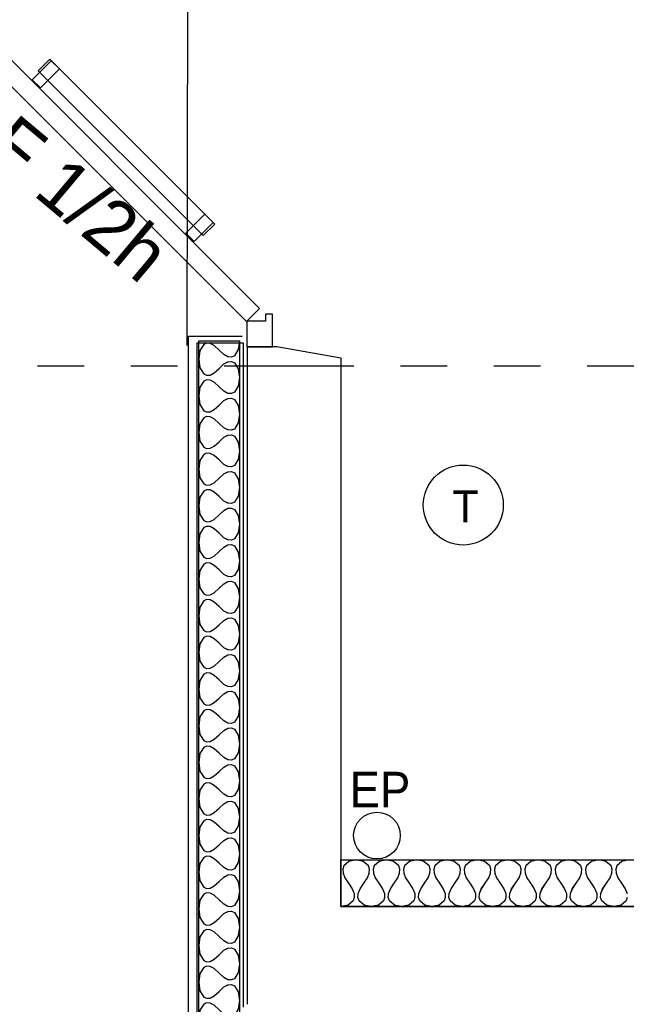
# Model space of a CAD drawing. Header units: millimetres. Extents: x -15 to 127, y -65 to 67.
# Tile 203 of 256: x 4.83 to 6.13, y 22.19 to 24.3. Entities that reach past the tile are written whole.
import ezdxf

# ---------------------------------------------------------------- set-up
doc = ezdxf.new("R2010")
doc.units = ezdxf.units.MM
doc.header["$MEASUREMENT"] = 0
doc.linetypes.add('PC_DASH_1', pattern=[0.638889, 0.277778, -0.083333, 0.055556, -0.083333, 0.055556, -0.083333])
doc.layers.add('Cfa', color=1, linetype='Continuous')
doc.layers.add('structure rdc', color=7, linetype='Continuous')
doc.styles.get("Standard").update_dxf_attribs({"font": 'BKANT.TTF'})

# ---------------------------------------------------------------- blocks, each defined once
blk = doc.blocks.new('QCONJ')
blk.add_circle((0.0061, 0.2378), 0.25)
blk.add_text('T', height=0.2).set_placement((-0.0616, 0.1292))
blk = doc.blocks.new('PD_8878')
at = {"layer": 'structure rdc', "color": 0}
for points in [[(5.3188, -22.6915), (5.3188, -24.1788), (5.2314, -24.1788), (5.2314, -22.6915), (5.3188, -22.6915)], [(5.3188, -22.6915), (5.316, -22.7101), (5.3078, -22.7233), (5.3017, -22.7261), (5.2942, -22.7254), (5.2853, -22.7207), (5.2751, -22.7112), (5.2648, -22.7017), (5.2559, -22.6969), (5.2484, -22.6963), (5.2423, -22.6991), (5.2341, -22.7122), (5.2314, -22.7308), (5.2341, -22.7494), (5.2423, -22.7625), (5.2484, -22.7653), (5.2559, -22.7647), (5.2648, -22.76), (5.2751, -22.7505), (5.2853, -22.7409), (5.2942, -22.7362), (5.3017, -22.7356), (5.3078, -22.7384), (5.316, -22.7515), (5.3188, -22.7701), (5.316, -22.7887), (5.3078, -22.8018), (5.3017, -22.8046), (5.2942, -22.804), (5.2853, -22.7992), (5.2751, -22.7897), (5.2648, -22.7802), (5.2559, -22.7755), (5.2484, -22.7748), (5.2423, -22.7776), (5.2341, -22.7908), (5.2314, -22.8094), (5.2341, -22.828), (5.2423, -22.8411), (5.2484, -22.8439), (5.2559, -22.8433), (5.2648, -22.8385), (5.2751, -22.829), (5.2853, -22.8195), (5.2942, -22.8147), (5.3017, -22.8141), (5.3078, -22.8169), (5.316, -22.83), (5.3188, -22.8486), (5.316, -22.8672), (5.3078, -22.8804), (5.3017, -22.8832), (5.2942, -22.8825), (5.2853, -22.8778), (5.2751, -22.8683), (5.2648, -22.8588), (5.2559, -22.854), (5.2484, -22.8534), (5.2423, -22.8562), (5.2341, -22.8693), (5.2314, -22.8879), (5.2341, -22.9065), (5.2423, -22.9196), (5.2484, -22.9224), (5.2559, -22.9218), (5.2648, -22.9171), (5.2751, -22.9076), (5.2853, -22.898), (5.2942, -22.8933), (5.3017, -22.8927), (5.3078, -22.8955), (5.316, -22.9086), (5.3188, -22.9272), (5.316, -22.9458), (5.3078, -22.9589), (5.3017, -22.9617), (5.2942, -22.9611), (5.2853, -22.9564), (5.2751, -22.9468), (5.2648, -22.9373), (5.2559, -22.9326), (5.2484, -22.9319), (5.2423, -22.9347), (5.2341, -22.9479), (5.2314, -22.9665), (5.2341, -22.9851), (5.2423, -22.9982), (5.2484, -23.001), (5.2559, -23.0004), (5.2648, -22.9956), (5.2751, -22.9861), (5.2853, -22.9766), (5.2942, -22.9719), (5.3017, -22.9712), (5.3078, -22.974), (5.316, -22.9871), (5.3188, -23.0057), (5.316, -23.0243), (5.3078, -23.0375), (5.3017, -23.0403), (5.2942, -23.0396), (5.2853, -23.0349), (5.2751, -23.0254), (5.2648, -23.0159), (5.2559, -23.0111), (5.2484, -23.0105), (5.2423, -23.0133), (5.2341, -23.0264), (5.2314, -23.045), (5.2341, -23.0636), (5.2423, -23.0767), (5.2484, -23.0795), (5.2559, -23.0789), (5.2648, -23.0742), (5.2751, -23.0647), (5.2853, -23.0551), (5.2942, -23.0504), (5.3017, -23.0498), (5.3078, -23.0526), (5.316, -23.0657), (5.3188, -23.0843), (5.316, -23.1029), (5.3078, -23.116), (5.3017, -23.1188), (5.2942, -23.1182), (5.2853, -23.1135), (5.2751, -23.1039), (5.2648, -23.0944), (5.2559, -23.0897), (5.2484, -23.0891), (5.2423, -23.0918), (5.2341, -23.105), (5.2314, -23.1236), (5.2341, -23.1422), (5.2423, -23.1553), (5.2484, -23.1581), (5.2559, -23.1575), (5.2648, -23.1527), (5.2751, -23.1432), (5.2853, -23.1337), (5.2942, -23.129), (5.3017, -23.1283), (5.3078, -23.1311), (5.316, -23.1442), (5.3188, -23.1628), (5.316, -23.1814), (5.3078, -23.1946), (5.3017, -23.1974), (5.2942, -23.1967), (5.2853, -23.192), (5.2751, -23.1825), (5.2648, -23.173), (5.2559, -23.1682), (5.2484, -23.1676), (5.2423, -23.1704), (5.2341, -23.1835), (5.2314, -23.2021), (5.2341, -23.2207), (5.2423, -23.2338), (5.2484, -23.2366), (5.2559, -23.236), (5.2648, -23.2313), (5.2751, -23.2218), (5.2853, -23.2122), (5.2942, -23.2075), (5.3017, -23.2069), (5.3078, -23.2097), (5.316, -23.2228), (5.3188, -23.2414), (5.316, -23.26), (5.3078, -23.2731), (5.3017, -23.2759), (5.2942, -23.2753), (5.2853, -23.2706), (5.2751, -23.261), (5.2648, -23.2515), (5.2559, -23.2468), (5.2484, -23.2462), (5.2423, -23.249), (5.2341, -23.2621), (5.2314, -23.2807), (5.2341, -23.2993), (5.2423, -23.3124), (5.2484, -23.3152), (5.2559, -23.3146), (5.2648, -23.3098), (5.2751, -23.3003), (5.2853, -23.2908), (5.2942, -23.2861), (5.3017, -23.2854), (5.3078, -23.2882), (5.316, -23.3014), (5.3188, -23.32), (5.316, -23.3386), (5.3078, -23.3517), (5.3017, -23.3545), (5.2942, -23.3538), (5.2853, -23.3491), (5.2751, -23.3396), (5.2648, -23.3301), (5.2559, -23.3253), (5.2484, -23.3247), (5.2423, -23.3275), (5.2341, -23.3406), (5.2314, -23.3592), (5.2341, -23.3778), (5.2423, -23.391), (5.2484, -23.3937), (5.2559, -23.3931), (5.2648, -23.3884), (5.2751, -23.3789), (5.2853, -23.3693), (5.2942, -23.3646), (5.3017, -23.364), (5.3078, -23.3668), (5.316, -23.3799), (5.3188, -23.3985), (5.316, -23.4171), (5.3078, -23.4302), (5.3017, -23.433), (5.2942, -23.4324), (5.2853, -23.4277), (5.2751, -23.4181), (5.2648, -23.4086), (5.2559, -23.4039), (5.2484, -23.4033), (5.2423, -23.4061), (5.2341, -23.4192), (5.2314, -23.4378), (5.2341, -23.4564), (5.2423, -23.4695), (5.2484, -23.4723), (5.2559, -23.4717), (5.2648, -23.4669), (5.2751, -23.4574), (5.2853, -23.4479), (5.2942, -23.4432), (5.3017, -23.4425), (5.3078, -23.4453), (5.316, -23.4585), (5.3188, -23.4771), (5.316, -23.4957), (5.3078, -23.5088), (5.3017, -23.5116), (5.2942, -23.511), (5.2853, -23.5062), (5.2751, -23.4967), (5.2648, -23.4872), (5.2559, -23.4824), (5.2484, -23.4818), (5.2423, -23.4846), (5.2341, -23.4977), (5.2314, -23.5163), (5.2341, -23.5349), (5.2423, -23.5481), (5.2484, -23.5509), (5.2559, -23.5502), (5.2648, -23.5455), (5.2751, -23.536), (5.2853, -23.5264), (5.2942, -23.5217), (5.3017, -23.5211), (5.3078, -23.5239), (5.316, -23.537), (5.3188, -23.5556), (5.316, -23.5742), (5.3078, -23.5873), (5.3017, -23.5901), (5.2942, -23.5895), (5.2853, -23.5848), (5.2751, -23.5752), (5.2648, -23.5657), (5.2559, -23.561), (5.2484, -23.5604), (5.2423, -23.5632), (5.2341, -23.5763), (5.2314, -23.5949), (5.2341, -23.6135), (5.2423, -23.6266), (5.2484, -23.6294), (5.2559, -23.6288), (5.2648, -23.624), (5.2751, -23.6145), (5.2853, -23.605), (5.2942, -23.6003), (5.3017, -23.5996), (5.3078, -23.6024), (5.316, -23.6156), (5.3188, -23.6342), (5.316, -23.6528), (5.3078, -23.6659), (5.3017, -23.6687), (5.2942, -23.6681), (5.2853, -23.6633), (5.2751, -23.6538), (5.2648, -23.6443), (5.2559, -23.6395), (5.2484, -23.6389), (5.2423, -23.6417), (5.2341, -23.6548), (5.2314, -23.6734), (5.2341, -23.692), (5.2423, -23.7052), (5.2484, -23.708), (5.2559, -23.7073), (5.2648, -23.7026), (5.2751, -23.6931), (5.2853, -23.6836), (5.2942, -23.6788), (5.3017, -23.6782), (5.3078, -23.681), (5.316, -23.6941), (5.3188, -23.7127), (5.316, -23.7313), (5.3078, -23.7444), (5.3017, -23.7472), (5.2942, -23.7466), (5.2853, -23.7419), (5.2751, -23.7324), (5.2648, -23.7228), (5.2559, -23.7181), (5.2484, -23.7175), (5.2423, -23.7203), (5.2341, -23.7334), (5.2314, -23.752), (5.2341, -23.7706), (5.2423, -23.7837), (5.2484, -23.7865), (5.2559, -23.7859), (5.2648, -23.7812), (5.2751, -23.7716), (5.2853, -23.7621), (5.2942, -23.7574), (5.3017, -23.7567), (5.3078, -23.7595), (5.316, -23.7727), (5.3188, -23.7913), (5.316, -23.8099), (5.3078, -23.823), (5.3017, -23.8258), (5.2942, -23.8252), (5.2853, -23.8204), (5.2751, -23.8109), (5.2648, -23.8014), (5.2559, -23.7966), (5.2484, -23.796), (5.2423, -23.7988), (5.2341, -23.8119), (5.2314, -23.8305), (5.2341, -23.8491), (5.2423, -23.8623), (5.2484, -23.8651), (5.2559, -23.8644), (5.2648, -23.8597), (5.2751, -23.8502), (5.2853, -23.8407), (5.2942, -23.8359), (5.3017, -23.8353), (5.3078, -23.8381), (5.316, -23.8512), (5.3188, -23.8698), (5.316, -23.8884), (5.3078, -23.9015), (5.3017, -23.9043), (5.2942, -23.9037), (5.2853, -23.899), (5.2751, -23.8895), (5.2648, -23.8799), (5.2559, -23.8752), (5.2484, -23.8746), (5.2423, -23.8774), (5.2341, -23.8905), (5.2314, -23.9091), (5.2341, -23.9277), (5.2423, -23.9408), (5.2484, -23.9436), (5.2559, -23.943), (5.2648, -23.9383), (5.2751, -23.9287), (5.2853, -23.9192), (5.2942, -23.9145), (5.3017, -23.9138), (5.3078, -23.9166), (5.316, -23.9298), (5.3188, -23.9484), (5.316, -23.967), (5.3078, -23.9801), (5.3017, -23.9829), (5.2942, -23.9823), (5.2853, -23.9775), (5.2751, -23.968), (5.2648, -23.9585), (5.2559, -23.9538), (5.2484, -23.9531), (5.2423, -23.9559), (5.2341, -23.969), (5.2314, -23.9876), (5.2341, -24.0062), (5.2423, -24.0194), (5.2484, -24.0222), (5.2559, -24.0215), (5.2648, -24.0168), (5.2751, -24.0073), (5.2853, -23.9978), (5.2942, -23.993), (5.3017, -23.9924), (5.3078, -23.9952), (5.316, -24.0083), (5.3188, -24.0269), (5.316, -24.0455), (5.3078, -24.0586), (5.3017, -24.0614), (5.2942, -24.0608), (5.2853, -24.0561), (5.2751, -24.0466), (5.2648, -24.037), (5.2559, -24.0323), (5.2484, -24.0317), (5.2423, -24.0345), (5.2341, -24.0476), (5.2314, -24.0662), (5.2341, -24.0848), (5.2423, -24.0979), (5.2484, -24.1007), (5.2559, -24.1001), (5.2648, -24.0954), (5.2751, -24.0858), (5.2853, -24.0763), (5.2942, -24.0716), (5.3017, -24.071), (5.3078, -24.0738), (5.316, -24.0869), (5.3188, -24.1055), (5.316, -24.1241), (5.3078, -24.1372), (5.3017, -24.14), (5.2942, -24.1394), (5.2853, -24.1346), (5.2751, -24.1251), (5.2648, -24.1156), (5.2559, -24.1109), (5.2484, -24.1102), (5.2423, -24.113), (5.2341, -24.1261), (5.2314, -24.1447), (5.2341, -24.1633), (5.2423, -24.1765), (5.2484, -24.1793), (5.2559, -24.1786), (5.2648, -24.1739), (5.2751, -24.1644), (5.2853, -24.1549), (5.2942, -24.1501), (5.3017, -24.1495), (5.3078, -24.1523), (5.316, -24.1654), (5.3188, -24.184), (5.316, -24.2026), (5.3078, -24.2157), (5.3017, -24.2185), (5.2942, -24.2179), (5.2853, -24.2132), (5.2751, -24.2037), (5.2423, -24.1694), (5.2375, -24.1667), (5.2341, -24.1672), (5.2314, -24.1788)]]:
    blk.add_lwpolyline(points, dxfattribs=at)
blk = doc.blocks.new('PD_9333')
at = {"layer": 'structure rdc', "color": 0}
for points in [[(4.6971, -22.0138), (4.7254, -21.9856), (5.3618, -22.622), (5.3335, -22.6502), (4.6971, -22.0138)], [(5.3344, -22.7045), (5.3894, -22.7045), (5.3894, -22.6345), (5.3744, -22.6345), (5.3744, -22.6495), (5.3344, -22.6495), (5.3344, -22.7045)]]:
    blk.add_lwpolyline(points, dxfattribs=at)
blk.add_arc((5.3344, -22.6495), 0.9, 90, 135.0713, dxfattribs=at)
blk = doc.blocks.new('PD_9360')
at = {"layer": 'structure rdc', "color": 0}
for points in [[(12.4914, -23.9041), (5.5362, -23.9041), (5.5362, -23.8041), (12.4914, -23.8041), (12.4914, -23.9041)], [(6.1537, -23.8041), (6.1383, -23.8072), (6.1275, -23.8166), (6.1251, -23.8236), (6.1257, -23.8322), (6.1296, -23.8423), (6.1375, -23.8541), (6.1453, -23.8658), (6.1493, -23.8759)], [(6.1498, -23.8845), (6.1475, -23.8916), (6.1366, -23.9009), (6.1212, -23.9041), (6.1058, -23.9009), (6.095, -23.8916), (6.0926, -23.8845), (6.0932, -23.8759), (6.0971, -23.8658), (6.105, -23.8541), (6.1128, -23.8423), (6.1168, -23.8322), (6.1173, -23.8236), (6.115, -23.8166), (6.1041, -23.8072), (6.0887, -23.8041), (6.0733, -23.8072), (6.0625, -23.8166), (6.0601, -23.8236), (6.0607, -23.8322), (6.0646, -23.8423), (6.0725, -23.8541), (6.0803, -23.8658), (6.0843, -23.8759), (6.0848, -23.8845), (6.0825, -23.8916), (6.0716, -23.9009), (6.0562, -23.9041), (6.0408, -23.9009), (6.03, -23.8916), (6.0276, -23.8845), (6.0282, -23.8759), (6.0321, -23.8658), (6.04, -23.8541), (6.0478, -23.8423), (6.0518, -23.8322), (6.0523, -23.8236), (6.05, -23.8166), (6.0391, -23.8072), (6.0237, -23.8041), (6.0083, -23.8072), (5.9974, -23.8166), (5.9951, -23.8236), (5.9957, -23.8322), (5.9996, -23.8423), (6.0075, -23.8541), (6.0153, -23.8658), (6.0193, -23.8759), (6.0198, -23.8845), (6.0175, -23.8916), (6.0066, -23.9009), (5.9912, -23.9041), (5.9758, -23.9009), (5.9649, -23.8916), (5.9626, -23.8845), (5.9632, -23.8759), (5.9671, -23.8658), (5.975, -23.8541), (5.9828, -23.8423), (5.9868, -23.8322), (5.9873, -23.8236), (5.985, -23.8166), (5.9741, -23.8072), (5.9587, -23.8041), (5.9433, -23.8072), (5.9324, -23.8166), (5.9301, -23.8236), (5.9307, -23.8322), (5.9346, -23.8423), (5.9425, -23.8541), (5.9503, -23.8658), (5.9543, -23.8759), (5.9548, -23.8845), (5.9525, -23.8916), (5.9416, -23.9009), (5.9262, -23.9041), (5.9108, -23.9009), (5.8999, -23.8916), (5.8976, -23.8845), (5.8981, -23.8759), (5.9021, -23.8658), (5.9099, -23.8541), (5.9178, -23.8423), (5.9217, -23.8322), (5.9223, -23.8236), (5.92, -23.8166), (5.9091, -23.8072), (5.8937, -23.8041), (5.8783, -23.8072), (5.8674, -23.8166), (5.8651, -23.8236), (5.8656, -23.8322), (5.8696, -23.8423), (5.8774, -23.8541), (5.8853, -23.8658), (5.8892, -23.8759), (5.8898, -23.8845), (5.8875, -23.8916), (5.8766, -23.9009), (5.8612, -23.9041), (5.8458, -23.9009), (5.8349, -23.8916), (5.8326, -23.8845), (5.8331, -23.8759), (5.8371, -23.8658), (5.8449, -23.8541), (5.8528, -23.8423), (5.8567, -23.8322), (5.8573, -23.8236), (5.855, -23.8166), (5.8441, -23.8072), (5.8287, -23.8041), (5.8133, -23.8072), (5.8024, -23.8166), (5.8001, -23.8236), (5.8006, -23.8322), (5.8046, -23.8423), (5.8124, -23.8541), (5.8203, -23.8658), (5.8242, -23.8759), (5.8248, -23.8845), (5.8224, -23.8916), (5.8116, -23.9009), (5.7962, -23.9041), (5.7808, -23.9009), (5.7699, -23.8916), (5.7676, -23.8845), (5.7681, -23.8759), (5.7721, -23.8658), (5.7799, -23.8541), (5.7878, -23.8423), (5.7917, -23.8322), (5.7923, -23.8236), (5.7899, -23.8166), (5.7791, -23.8072), (5.7637, -23.8041), (5.7483, -23.8072), (5.7374, -23.8166), (5.7351, -23.8236), (5.7356, -23.8322), (5.7396, -23.8423), (5.7474, -23.8541), (5.7553, -23.8658), (5.7592, -23.8759), (5.7598, -23.8845), (5.7574, -23.8916), (5.7466, -23.9009), (5.7312, -23.9041), (5.7158, -23.9009), (5.7049, -23.8916), (5.7026, -23.8845), (5.7031, -23.8759), (5.7071, -23.8658), (5.7149, -23.8541), (5.7228, -23.8423), (5.7267, -23.8322), (5.7273, -23.8236), (5.7249, -23.8166), (5.7141, -23.8072), (5.6987, -23.8041), (5.6833, -23.8072), (5.6724, -23.8166), (5.6701, -23.8236), (5.6706, -23.8322), (5.6746, -23.8423), (5.6824, -23.8541), (5.6903, -23.8658), (5.6942, -23.8759), (5.6948, -23.8845), (5.6924, -23.8916), (5.6816, -23.9009), (5.6662, -23.9041), (5.6508, -23.9009), (5.6399, -23.8916), (5.6376, -23.8845), (5.6381, -23.8759), (5.6421, -23.8658), (5.6499, -23.8541), (5.6578, -23.8423), (5.6617, -23.8322), (5.6623, -23.8236), (5.6599, -23.8166), (5.6491, -23.8072), (5.6337, -23.8041), (5.6183, -23.8072), (5.6074, -23.8166), (5.6051, -23.8236), (5.6056, -23.8322), (5.6096, -23.8423), (5.6174, -23.8541), (5.6253, -23.8658), (5.6292, -23.8759), (5.6298, -23.8845), (5.6274, -23.8916), (5.6166, -23.9009), (5.6012, -23.9041), (5.5858, -23.9009), (5.5749, -23.8916), (5.5726, -23.8845), (5.5731, -23.8759), (5.5771, -23.8658), (5.5849, -23.8541), (5.5928, -23.8423), (5.5967, -23.8322), (5.5973, -23.8236), (5.5949, -23.8166), (5.5841, -23.8072), (5.5687, -23.8041), (5.5533, -23.8072), (5.5424, -23.8166), (5.5401, -23.8236), (5.5406, -23.8322), (5.5446, -23.8423), (5.5524, -23.8541), (5.5603, -23.8658), (5.5642, -23.8759), (5.5648, -23.8845), (5.5624, -23.8916), (5.5516, -23.9009), (5.5362, -23.9041)]]:
    blk.add_lwpolyline(points, dxfattribs=at)
blk = doc.blocks.new('PD_4650')
at = {"layer": 'structure rdc', "color": 0}
for points in [[(5.9773, -2.6915), (5.9773, -4.1788), (5.8899, -4.1788), (5.8899, -2.6915), (5.9773, -2.6915)], [(5.9773, -2.6915), (5.9746, -2.7101), (5.9664, -2.7233), (5.9603, -2.7261), (5.9527, -2.7254), (5.9439, -2.7207), (5.9336, -2.7112), (5.9234, -2.7017), (5.9145, -2.6969), (5.907, -2.6963), (5.9008, -2.6991), (5.8926, -2.7122), (5.8899, -2.7308), (5.8926, -2.7494), (5.9008, -2.7625), (5.907, -2.7653), (5.9145, -2.7647), (5.9234, -2.76), (5.9336, -2.7505), (5.9439, -2.7409), (5.9527, -2.7362), (5.9603, -2.7356), (5.9664, -2.7384), (5.9746, -2.7515), (5.9773, -2.7701), (5.9746, -2.7887), (5.9664, -2.8018), (5.9603, -2.8046), (5.9527, -2.804), (5.9439, -2.7992), (5.9336, -2.7897), (5.9234, -2.7802), (5.9145, -2.7755), (5.907, -2.7748), (5.9008, -2.7776), (5.8926, -2.7908), (5.8899, -2.8094), (5.8926, -2.828), (5.9008, -2.8411), (5.907, -2.8439), (5.9145, -2.8433), (5.9234, -2.8385), (5.9336, -2.829), (5.9439, -2.8195), (5.9527, -2.8147), (5.9603, -2.8141), (5.9664, -2.8169), (5.9746, -2.83), (5.9773, -2.8486), (5.9746, -2.8672), (5.9664, -2.8804), (5.9603, -2.8832), (5.9527, -2.8825), (5.9439, -2.8778), (5.9336, -2.8683), (5.9234, -2.8588), (5.9145, -2.854), (5.907, -2.8534), (5.9008, -2.8562), (5.8926, -2.8693), (5.8899, -2.8879), (5.8926, -2.9065), (5.9008, -2.9196), (5.907, -2.9224), (5.9145, -2.9218), (5.9234, -2.9171), (5.9336, -2.9076), (5.9439, -2.898), (5.9527, -2.8933), (5.9603, -2.8927), (5.9664, -2.8955), (5.9746, -2.9086), (5.9773, -2.9272), (5.9746, -2.9458), (5.9664, -2.9589), (5.9603, -2.9617), (5.9527, -2.9611), (5.9439, -2.9564), (5.9336, -2.9468), (5.9234, -2.9373), (5.9145, -2.9326), (5.907, -2.9319), (5.9008, -2.9347), (5.8926, -2.9479), (5.8899, -2.9665), (5.8926, -2.9851), (5.9008, -2.9982), (5.907, -3.001), (5.9145, -3.0004), (5.9234, -2.9956), (5.9336, -2.9861), (5.9439, -2.9766), (5.9527, -2.9719), (5.9603, -2.9712), (5.9664, -2.974), (5.9746, -2.9871), (5.9773, -3.0057), (5.9746, -3.0243), (5.9664, -3.0375), (5.9603, -3.0403), (5.9527, -3.0396), (5.9439, -3.0349), (5.9336, -3.0254), (5.9234, -3.0159), (5.9145, -3.0111), (5.907, -3.0105), (5.9008, -3.0133), (5.8926, -3.0264), (5.8899, -3.045), (5.8926, -3.0636), (5.9008, -3.0767), (5.907, -3.0795), (5.9145, -3.0789), (5.9234, -3.0742), (5.9336, -3.0647), (5.9439, -3.0551), (5.9527, -3.0504), (5.9603, -3.0498), (5.9664, -3.0526), (5.9746, -3.0657), (5.9773, -3.0843), (5.9746, -3.1029), (5.9664, -3.116), (5.9603, -3.1188), (5.9527, -3.1182), (5.9439, -3.1135), (5.9336, -3.1039), (5.9234, -3.0944), (5.9145, -3.0897), (5.907, -3.0891), (5.9008, -3.0918), (5.8926, -3.105), (5.8899, -3.1236), (5.8926, -3.1422), (5.9008, -3.1553), (5.907, -3.1581), (5.9145, -3.1575), (5.9234, -3.1527), (5.9336, -3.1432), (5.9439, -3.1337), (5.9527, -3.129), (5.9603, -3.1283), (5.9664, -3.1311), (5.9746, -3.1442), (5.9773, -3.1628), (5.9746, -3.1814), (5.9664, -3.1946), (5.9603, -3.1974), (5.9527, -3.1967), (5.9439, -3.192), (5.9336, -3.1825), (5.9234, -3.173), (5.9145, -3.1682), (5.907, -3.1676), (5.9008, -3.1704), (5.8926, -3.1835), (5.8899, -3.2021), (5.8926, -3.2207), (5.9008, -3.2338), (5.907, -3.2366), (5.9145, -3.236), (5.9234, -3.2313), (5.9336, -3.2218), (5.9439, -3.2122), (5.9527, -3.2075), (5.9603, -3.2069), (5.9664, -3.2097), (5.9746, -3.2228), (5.9773, -3.2414), (5.9746, -3.26), (5.9664, -3.2731), (5.9603, -3.2759), (5.9527, -3.2753), (5.9439, -3.2706), (5.9336, -3.261), (5.9234, -3.2515), (5.9145, -3.2468), (5.907, -3.2462), (5.9008, -3.249), (5.8926, -3.2621), (5.8899, -3.2807), (5.8926, -3.2993), (5.9008, -3.3124), (5.907, -3.3152), (5.9145, -3.3146), (5.9234, -3.3098), (5.9336, -3.3003), (5.9439, -3.2908), (5.9527, -3.2861), (5.9603, -3.2854), (5.9664, -3.2882), (5.9746, -3.3014), (5.9773, -3.32), (5.9746, -3.3386), (5.9664, -3.3517), (5.9603, -3.3545), (5.9527, -3.3538), (5.9439, -3.3491), (5.9336, -3.3396), (5.9234, -3.3301), (5.9145, -3.3253), (5.907, -3.3247), (5.9008, -3.3275), (5.8926, -3.3406), (5.8899, -3.3592), (5.8926, -3.3778), (5.9008, -3.391), (5.907, -3.3937), (5.9145, -3.3931), (5.9234, -3.3884), (5.9336, -3.3789), (5.9439, -3.3693), (5.9527, -3.3646), (5.9603, -3.364), (5.9664, -3.3668), (5.9746, -3.3799), (5.9773, -3.3985), (5.9746, -3.4171), (5.9664, -3.4302), (5.9603, -3.433), (5.9527, -3.4324), (5.9439, -3.4277), (5.9336, -3.4181), (5.9234, -3.4086), (5.9145, -3.4039), (5.907, -3.4033), (5.9008, -3.4061), (5.8926, -3.4192), (5.8899, -3.4378), (5.8926, -3.4564), (5.9008, -3.4695), (5.907, -3.4723), (5.9145, -3.4717), (5.9234, -3.4669), (5.9336, -3.4574), (5.9439, -3.4479), (5.9527, -3.4432), (5.9603, -3.4425), (5.9664, -3.4453), (5.9746, -3.4585), (5.9773, -3.4771), (5.9746, -3.4957), (5.9664, -3.5088), (5.9603, -3.5116), (5.9527, -3.511), (5.9439, -3.5062), (5.9336, -3.4967), (5.9234, -3.4872), (5.9145, -3.4824), (5.907, -3.4818), (5.9008, -3.4846), (5.8926, -3.4977), (5.8899, -3.5163), (5.8926, -3.5349), (5.9008, -3.5481), (5.907, -3.5509), (5.9145, -3.5502), (5.9234, -3.5455), (5.9336, -3.536), (5.9439, -3.5264), (5.9527, -3.5217), (5.9603, -3.5211), (5.9664, -3.5239), (5.9746, -3.537), (5.9773, -3.5556), (5.9746, -3.5742), (5.9664, -3.5873), (5.9603, -3.5901), (5.9527, -3.5895), (5.9439, -3.5848), (5.9336, -3.5752), (5.9234, -3.5657), (5.9145, -3.561), (5.907, -3.5604), (5.9008, -3.5632), (5.8926, -3.5763), (5.8899, -3.5949), (5.8926, -3.6135), (5.9008, -3.6266), (5.907, -3.6294), (5.9145, -3.6288), (5.9234, -3.624), (5.9336, -3.6145), (5.9439, -3.605), (5.9527, -3.6003), (5.9603, -3.5996), (5.9664, -3.6024), (5.9746, -3.6156), (5.9773, -3.6342), (5.9746, -3.6528), (5.9664, -3.6659), (5.9603, -3.6687), (5.9527, -3.6681), (5.9439, -3.6633), (5.9336, -3.6538), (5.9234, -3.6443), (5.9145, -3.6395), (5.907, -3.6389), (5.9008, -3.6417), (5.8926, -3.6548), (5.8899, -3.6734), (5.8926, -3.692), (5.9008, -3.7052), (5.907, -3.708), (5.9145, -3.7073), (5.9234, -3.7026), (5.9336, -3.6931), (5.9439, -3.6836), (5.9527, -3.6788), (5.9603, -3.6782), (5.9664, -3.681), (5.9746, -3.6941), (5.9773, -3.7127), (5.9746, -3.7313), (5.9664, -3.7444), (5.9603, -3.7472), (5.9527, -3.7466), (5.9439, -3.7419), (5.9336, -3.7324), (5.9234, -3.7228), (5.9145, -3.7181), (5.907, -3.7175), (5.9008, -3.7203), (5.8926, -3.7334), (5.8899, -3.752), (5.8926, -3.7706), (5.9008, -3.7837), (5.907, -3.7865), (5.9145, -3.7859), (5.9234, -3.7812), (5.9336, -3.7716), (5.9439, -3.7621), (5.9527, -3.7574), (5.9603, -3.7567), (5.9664, -3.7595), (5.9746, -3.7727), (5.9773, -3.7913), (5.9746, -3.8099), (5.9664, -3.823), (5.9603, -3.8258), (5.9527, -3.8252), (5.9439, -3.8204), (5.9336, -3.8109), (5.9234, -3.8014), (5.9145, -3.7966), (5.907, -3.796), (5.9008, -3.7988), (5.8926, -3.8119), (5.8899, -3.8305), (5.8926, -3.8491), (5.9008, -3.8623), (5.907, -3.8651), (5.9145, -3.8644), (5.9234, -3.8597), (5.9336, -3.8502), (5.9439, -3.8407), (5.9527, -3.8359), (5.9603, -3.8353), (5.9664, -3.8381), (5.9746, -3.8512), (5.9773, -3.8698), (5.9746, -3.8884), (5.9664, -3.9015), (5.9603, -3.9043), (5.9527, -3.9037), (5.9439, -3.899), (5.9336, -3.8895), (5.9234, -3.8799), (5.9145, -3.8752), (5.907, -3.8746), (5.9008, -3.8774), (5.8926, -3.8905), (5.8899, -3.9091), (5.8926, -3.9277), (5.9008, -3.9408), (5.907, -3.9436), (5.9145, -3.943), (5.9234, -3.9383), (5.9336, -3.9287), (5.9439, -3.9192), (5.9527, -3.9145), (5.9603, -3.9138), (5.9664, -3.9166), (5.9746, -3.9298), (5.9773, -3.9484), (5.9746, -3.967), (5.9664, -3.9801), (5.9603, -3.9829), (5.9527, -3.9823), (5.9439, -3.9775), (5.9336, -3.968), (5.9234, -3.9585), (5.9145, -3.9538), (5.907, -3.9531), (5.9008, -3.9559), (5.8926, -3.969), (5.8899, -3.9876), (5.8926, -4.0062), (5.9008, -4.0194), (5.907, -4.0222), (5.9145, -4.0215), (5.9234, -4.0168), (5.9336, -4.0073), (5.9439, -3.9978), (5.9527, -3.993), (5.9603, -3.9924), (5.9664, -3.9952), (5.9746, -4.0083), (5.9773, -4.0269), (5.9746, -4.0455), (5.9664, -4.0586), (5.9603, -4.0614), (5.9527, -4.0608), (5.9439, -4.0561), (5.9336, -4.0466), (5.9234, -4.037), (5.9145, -4.0323), (5.907, -4.0317), (5.9008, -4.0345), (5.8926, -4.0476), (5.8899, -4.0662), (5.8926, -4.0848), (5.9008, -4.0979), (5.907, -4.1007), (5.9145, -4.1001), (5.9234, -4.0954), (5.9336, -4.0858), (5.9439, -4.0763), (5.9527, -4.0716), (5.9603, -4.071), (5.9664, -4.0738), (5.9746, -4.0869), (5.9773, -4.1055), (5.9746, -4.1241), (5.9664, -4.1372), (5.9603, -4.14), (5.9527, -4.1394), (5.9439, -4.1346), (5.9336, -4.1251), (5.9234, -4.1156), (5.9145, -4.1109), (5.907, -4.1102), (5.9008, -4.113), (5.8926, -4.1261), (5.8899, -4.1447), (5.8926, -4.1633), (5.9008, -4.1765), (5.907, -4.1793), (5.9145, -4.1786), (5.9234, -4.1739), (5.9336, -4.1644), (5.9439, -4.1549), (5.9527, -4.1501), (5.9603, -4.1495), (5.9664, -4.1523), (5.9746, -4.1654), (5.9773, -4.184), (5.9746, -4.2026), (5.9664, -4.2157), (5.9603, -4.2185), (5.9527, -4.2179), (5.9439, -4.2132), (5.9336, -4.2037), (5.9008, -4.1694), (5.8961, -4.1667), (5.8926, -4.1672), (5.8899, -4.1788)]]:
    blk.add_lwpolyline(points, dxfattribs=at)
blk = doc.blocks.new('PD_4652')
at = {"layer": 'structure rdc', "color": 0}
for p, q in [((5.8678, -4.2332), (5.8678, -2.6815)), ((5.8678, -2.6815), (5.9832, -2.6815)), ((5.9859, -2.6965), (5.8858, -2.6965)), ((5.8858, -2.6965), (5.8858, -4.2162)), ((5.9859, -4.1196), (5.9859, -2.6965))]:
    blk.add_line(p, q, dxfattribs=at)
blk = doc.blocks.new('PD_4879')
at = {"layer": 'structure rdc', "color": 0}
for points in [[(13.15, -3.9041), (6.1947, -3.9041), (6.1947, -3.8041), (13.15, -3.8041), (13.15, -3.9041)], [(6.8123, -3.8041), (6.7969, -3.8072), (6.786, -3.8166), (6.7837, -3.8236), (6.7842, -3.8322), (6.7881, -3.8423), (6.796, -3.8541), (6.8039, -3.8658), (6.8078, -3.8759)], [(6.8083, -3.8845), (6.806, -3.8916), (6.7952, -3.9009), (6.7798, -3.9041), (6.7644, -3.9009), (6.7535, -3.8916), (6.7512, -3.8845), (6.7517, -3.8759), (6.7556, -3.8658), (6.7635, -3.8541), (6.7714, -3.8423), (6.7753, -3.8322), (6.7758, -3.8236), (6.7735, -3.8166), (6.7627, -3.8072), (6.7473, -3.8041), (6.7319, -3.8072), (6.721, -3.8166), (6.7187, -3.8236), (6.7192, -3.8322), (6.7231, -3.8423), (6.731, -3.8541), (6.7389, -3.8658), (6.7428, -3.8759), (6.7433, -3.8845), (6.741, -3.8916), (6.7302, -3.9009), (6.7148, -3.9041), (6.6994, -3.9009), (6.6885, -3.8916), (6.6862, -3.8845), (6.6867, -3.8759), (6.6906, -3.8658), (6.6985, -3.8541), (6.7064, -3.8423), (6.7103, -3.8322), (6.7108, -3.8236), (6.7085, -3.8166), (6.6977, -3.8072), (6.6823, -3.8041), (6.6669, -3.8072), (6.656, -3.8166), (6.6537, -3.8236), (6.6542, -3.8322), (6.6581, -3.8423), (6.666, -3.8541), (6.6739, -3.8658), (6.6778, -3.8759), (6.6783, -3.8845), (6.676, -3.8916), (6.6652, -3.9009), (6.6498, -3.9041), (6.6344, -3.9009), (6.6235, -3.8916), (6.6212, -3.8845), (6.6217, -3.8759), (6.6256, -3.8658), (6.6335, -3.8541), (6.6414, -3.8423), (6.6453, -3.8322), (6.6458, -3.8236), (6.6435, -3.8166), (6.6326, -3.8072), (6.6173, -3.8041), (6.6019, -3.8072), (6.591, -3.8166), (6.5887, -3.8236), (6.5892, -3.8322), (6.5931, -3.8423), (6.601, -3.8541), (6.6089, -3.8658), (6.6128, -3.8759), (6.6133, -3.8845), (6.611, -3.8916), (6.6001, -3.9009), (6.5848, -3.9041), (6.5694, -3.9009), (6.5585, -3.8916), (6.5562, -3.8845), (6.5567, -3.8759), (6.5606, -3.8658), (6.5685, -3.8541), (6.5764, -3.8423), (6.5803, -3.8322), (6.5808, -3.8236), (6.5785, -3.8166), (6.5676, -3.8072), (6.5523, -3.8041), (6.5369, -3.8072), (6.526, -3.8166), (6.5237, -3.8236), (6.5242, -3.8322), (6.5281, -3.8423), (6.536, -3.8541), (6.5439, -3.8658), (6.5478, -3.8759), (6.5483, -3.8845), (6.546, -3.8916), (6.5351, -3.9009), (6.5198, -3.9041), (6.5044, -3.9009), (6.4935, -3.8916), (6.4912, -3.8845), (6.4917, -3.8759), (6.4956, -3.8658), (6.5035, -3.8541), (6.5114, -3.8423), (6.5153, -3.8322), (6.5158, -3.8236), (6.5135, -3.8166), (6.5026, -3.8072), (6.4873, -3.8041), (6.4719, -3.8072), (6.461, -3.8166), (6.4587, -3.8236), (6.4592, -3.8322), (6.4631, -3.8423), (6.471, -3.8541), (6.4789, -3.8658), (6.4828, -3.8759), (6.4833, -3.8845), (6.481, -3.8916), (6.4701, -3.9009), (6.4547, -3.9041), (6.4394, -3.9009), (6.4285, -3.8916), (6.4262, -3.8845), (6.4267, -3.8759), (6.4306, -3.8658), (6.4385, -3.8541), (6.4464, -3.8423), (6.4503, -3.8322), (6.4508, -3.8236), (6.4485, -3.8166), (6.4376, -3.8072), (6.4222, -3.8041), (6.4069, -3.8072), (6.396, -3.8166), (6.3937, -3.8236), (6.3942, -3.8322), (6.3981, -3.8423), (6.406, -3.8541), (6.4139, -3.8658), (6.4178, -3.8759), (6.4183, -3.8845), (6.416, -3.8916), (6.4051, -3.9009), (6.3897, -3.9041), (6.3744, -3.9009), (6.3635, -3.8916), (6.3612, -3.8845), (6.3617, -3.8759), (6.3656, -3.8658), (6.3735, -3.8541), (6.3814, -3.8423), (6.3853, -3.8322), (6.3858, -3.8236), (6.3835, -3.8166), (6.3726, -3.8072), (6.3572, -3.8041), (6.3419, -3.8072), (6.331, -3.8166), (6.3287, -3.8236), (6.3292, -3.8322), (6.3331, -3.8423), (6.341, -3.8541), (6.3489, -3.8658), (6.3528, -3.8759), (6.3533, -3.8845), (6.351, -3.8916), (6.3401, -3.9009), (6.3247, -3.9041), (6.3094, -3.9009), (6.2985, -3.8916), (6.2962, -3.8845), (6.2967, -3.8759), (6.3006, -3.8658), (6.3085, -3.8541), (6.3164, -3.8423), (6.3203, -3.8322), (6.3208, -3.8236), (6.3185, -3.8166), (6.3076, -3.8072), (6.2922, -3.8041), (6.2769, -3.8072), (6.266, -3.8166), (6.2637, -3.8236), (6.2642, -3.8322), (6.2681, -3.8423), (6.276, -3.8541), (6.2839, -3.8658), (6.2878, -3.8759), (6.2883, -3.8845), (6.286, -3.8916), (6.2751, -3.9009), (6.2597, -3.9041), (6.2443, -3.9009), (6.2335, -3.8916), (6.2312, -3.8845), (6.2317, -3.8759), (6.2356, -3.8658), (6.2435, -3.8541), (6.2514, -3.8423), (6.2553, -3.8322), (6.2558, -3.8236), (6.2535, -3.8166), (6.2426, -3.8072), (6.2272, -3.8041), (6.2118, -3.8072), (6.201, -3.8166), (6.1987, -3.8236), (6.1992, -3.8322), (6.2031, -3.8423), (6.211, -3.8541), (6.2189, -3.8658), (6.2228, -3.8759), (6.2233, -3.8845), (6.221, -3.8916), (6.2101, -3.9009), (6.1947, -3.9041)]]:
    blk.add_lwpolyline(points, dxfattribs=at)

msp = doc.modelspace()

# ---------------------------------------------------------------- linework, layer by layer
at = {"layer": 'structure rdc', "color": 0}
for p, q in [((5.1892, 25.502), (5.1847, 23.6038)), ((5.1883, 22.0721), (5.1883, 23.6238)), ((5.1883, 23.6238), (5.3037, 23.6238)), ((5.3064, 23.6088), (5.2063, 23.6088)), ((5.2063, 23.6088), (5.2063, 22.0891)), ((5.3064, 22.1856), (5.3064, 23.6088)), ((5.3152, 22.1918), (5.3152, 23.602)), ((5.3152, 23.602), (5.3779, 23.602)), ((5.3152, 22.1918), (5.3152, 23.602)), ((5.3152, 23.602), (5.3779, 23.602)), ((5.3779, 23.602), (5.5152, 23.5778)), ((5.3779, 23.602), (5.5152, 23.5778)), ((5.5152, 23.5778), (5.5152, 22.4012)), ((5.5152, 23.5778), (5.5152, 22.4012)), ((5.5152, 22.4012), (12.4705, 22.4012)), ((5.5152, 22.4012), (12.4705, 22.4012))]:
    msp.add_line(p, q, dxfattribs=at)
at = {"layer": 'structure rdc', "color": 0, "linetype": 'PC_DASH_1'}
msp.add_line((1.3761, 23.5606), (55.1656, 23.5606), dxfattribs=at)
at = {"layer": 'structure rdc', "color": 0}
for points in [[(4.8716, 24.1559), (4.8539, 24.1736), (4.8946, 24.2144), (4.9123, 24.1967), (4.8716, 24.1559)], [(4.8716, 24.1559), (4.8539, 24.1736), (4.8946, 24.2144), (4.9123, 24.1967), (4.8716, 24.1559)], [(4.8913, 24.2177), (5.2449, 23.8641), (5.2201, 23.8394), (4.8666, 24.1929), (4.8913, 24.2177)], [(4.8913, 24.2177), (5.2449, 23.8641), (5.2201, 23.8394), (4.8666, 24.1929), (4.8913, 24.2177)], [(5.2239, 23.8851), (5.2416, 23.8674), (5.2008, 23.8267), (5.1831, 23.8444), (5.2239, 23.8851)], [(5.2239, 23.8851), (5.2416, 23.8674), (5.2008, 23.8267), (5.1831, 23.8444), (5.2239, 23.8851)], [(5.5152, 22.4012), (5.5152, 22.5012), (12.4705, 22.5012), (12.4705, 22.4012), (5.5152, 22.4012)], [(5.5152, 22.4012), (5.5152, 22.5012), (12.4705, 22.5012), (12.4705, 22.4012), (5.5152, 22.4012)]]:
    msp.add_lwpolyline(points, dxfattribs=at)
msp.add_circle((5.5925, 22.5535), 0.05, dxfattribs=at)

# ---------------------------------------------------------------- block references
at = {"layer": 'Cfa', "xscale": 0.343, "yscale": 0.3430000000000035, "zscale": 0.343}
msp.add_blockref('QCONJ', (5.7752, 23.1803), dxfattribs=at)
at = {"layer": 'structure rdc'}
for name, p in [('PD_9333', (-0.0209, 46.3053)), ('PD_4652', (-0.6795, 26.3053)), ('PD_8878', (-0.0209, 46.3053)), ('PD_4650', (-0.6795, 26.3053)), ('PD_9360', (-0.0209, 46.3053)), ('PD_4879', (-0.6795, 26.3053))]:
    msp.add_blockref(name, p, dxfattribs=at)

# ---------------------------------------------------------------- texts
at = {"layer": 'structure rdc', "color": 0, "insert": (4.7336, 24.1774), "char_height": 0.114102, "width": 0.564444, "attachment_point": 1, "rotation": 320}
msp.add_mtext('{\\fArial|b0|i0|c0|p34;\\W0.98;CF 1/2h}', dxfattribs=at)
at = {"layer": 'structure rdc', "color": 0, "insert": (5.5336, 22.6901), "char_height": 0.076068, "width": 0.141111, "attachment_point": 1}
msp.add_mtext('{\\fHelvetica|b0|i0|c0|p0;\\W0.92;EP}', dxfattribs=at)

doc.saveas('drawing.dxf')
